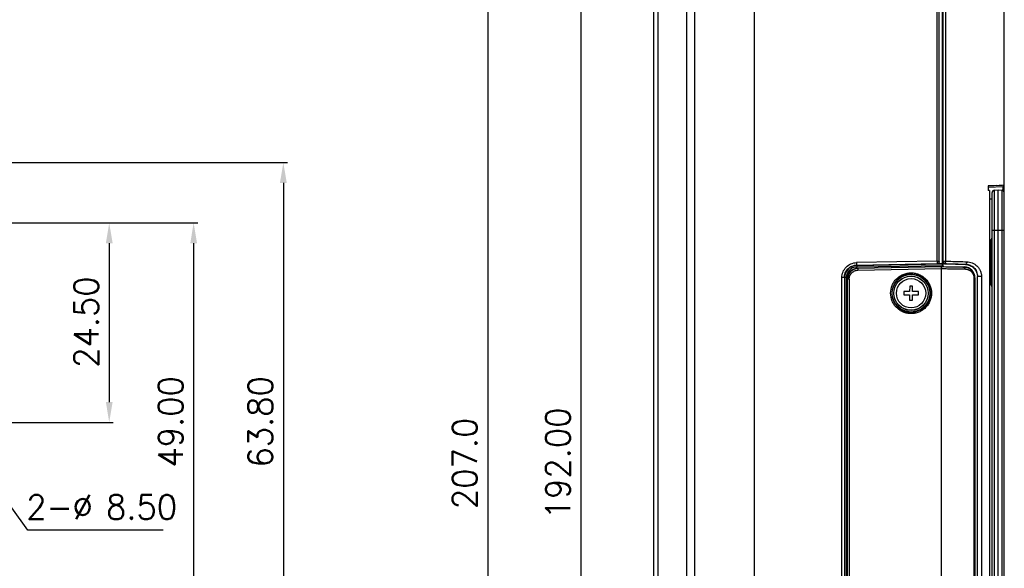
# Model space of a CAD drawing. Header units: millimetres. Extents: x 0 to 776, y 0 to 509.
# Tile 64 of 100: x 313 to 434, y 239 to 307. Entities that reach past the tile are written whole.
import ezdxf

# ---------------------------------------------------------------- set-up
doc = ezdxf.new("R2010")
doc.units = ezdxf.units.MM
doc.layers.add('DM', color=4, linetype='Continuous')
doc.layers.add('SLD-0', color=179, linetype='Continuous')
doc.styles.add('SLDTEXTSTYLE0', font='ROMANS', dxfattribs={"width": 0.84})
doc.styles.add('SLDTEXTSTYLE1', font='ROMANS', dxfattribs={"width": 0.97})
doc.dimstyles.new('SLDDIMSTYLE0', dxfattribs={"dimtxt": 3, "dimasz": 3.302, "dimexe": 0, "dimexo": 0.0625, "dimgap": 0.75, "dimtad": 1, "dimdec": 1, "dimrnd": 1e-09, "dimzin": 4, "dimdsep": 46, "dimtxsty": 'SLDTEXTSTYLE0', "dimblk1": 'NONE', "dimblk2": 'NONE', "dimsah": 1, "dimcen": 0.09, "dimadec": 0, "dimazin": 1, "dimtfac": 1, "dimtofl": 0, "dimtmove": 0, "dimatfit": 3, "dimldrblk": 'NONE', "dimfxl": 1, "dimfrac": 2, "dimtolj": 1, "dimtzin": 12, "dimarcsym": 0})
doc.dimstyles.new('SLDDIMSTYLE2', dxfattribs={"dimtxt": 3, "dimasz": 3.302, "dimexe": 0, "dimexo": 0.0625, "dimgap": 0.75, "dimtad": 1, "dimrnd": 1e-09, "dimzin": 4, "dimdsep": 46, "dimtxsty": 'SLDTEXTSTYLE0', "dimblk1": 'NONE', "dimblk2": 'NONE', "dimsah": 1, "dimcen": 0.09, "dimadec": 0, "dimazin": 1, "dimtfac": 1, "dimtofl": 0, "dimtmove": 0, "dimatfit": 3, "dimldrblk": 'NONE', "dimfxl": 1, "dimfrac": 2, "dimtolj": 1, "dimtzin": 12, "dimarcsym": 0})
doc.dimstyles.new('SLDDIMSTYLE3', dxfattribs={"dimtxt": 3, "dimasz": 3.302, "dimexe": 0, "dimexo": 0.0625, "dimgap": 0.75, "dimtad": 1, "dimrnd": 1e-09, "dimzin": 4, "dimdsep": 46, "dimtxsty": 'SLDTEXTSTYLE0', "dimblk1": 'NONE', "dimblk2": 'NONE', "dimsah": 1, "dimcen": 0, "dimadec": 0, "dimazin": 1, "dimtfac": 1, "dimtmove": 0, "dimatfit": 3, "dimldrblk": 'NONE', "dimfxl": 1, "dimfrac": 2, "dimtolj": 1, "dimtzin": 12, "dimarcsym": 0})

# ---------------------------------------------------------------- blocks, each defined once
blk = doc.blocks.new('_D')
at = {"layer": 'DM', "color": 7}
for p, q in [((402.32, 355.73), (369.71, 355.73)), ((370.21, 353.23), (370.21, 151.26)), ((402.32, 148.76), (369.71, 148.76))]:
    blk.add_line(p, q, dxfattribs=at)
for points in [[(370.62, 353.23), (369.79, 353.23), (370.21, 355.73)], [(369.79, 151.26), (370.62, 151.26), (370.21, 148.76)]]:
    blk.add_solid(points, dxfattribs=at)
at = {"layer": 'DM', "color": 7, "insert": (365.88, 246.69), "char_height": 3, "attachment_point": 1, "rotation": 90, "style": 'SLDTEXTSTYLE1'}
blk.add_mtext('207.0', dxfattribs=at)
blk = doc.blocks.new('_None')
blk = doc.blocks.new('_D_2')
at = {"layer": 'DM', "color": 7}
for p, q in [((396.92, 348.23), (381.14, 348.23)), ((381.64, 345.73), (381.64, 158.73)), ((396.92, 156.23), (381.14, 156.23))]:
    blk.add_line(p, q, dxfattribs=at)
for points in [[(382.06, 345.73), (381.22, 345.73), (381.64, 348.23)], [(381.22, 158.73), (382.06, 158.73), (381.64, 156.23)]]:
    blk.add_solid(points, dxfattribs=at)
at = {"layer": 'DM', "color": 7, "insert": (377.32, 245.44), "char_height": 3, "attachment_point": 1, "rotation": 90, "style": 'SLDTEXTSTYLE1'}
blk.add_mtext('192.00', dxfattribs=at)
blk = doc.blocks.new('_D_8')
at = {"layer": 'DM', "color": 7}
for p, q in [((309.65, 281.84), (334.57, 281.84)), ((334.07, 279.34), (334.07, 235.34)), ((309.65, 232.84), (334.57, 232.84))]:
    blk.add_line(p, q, dxfattribs=at)
for points in [[(334.49, 279.34), (333.66, 279.34), (334.07, 281.84)], [(333.66, 235.34), (334.49, 235.34), (334.07, 232.84)]]:
    blk.add_solid(points, dxfattribs=at)
at = {"layer": 'DM', "color": 7, "insert": (329.75, 251.79), "char_height": 3, "attachment_point": 1, "rotation": 90, "style": 'SLDTEXTSTYLE1'}
blk.add_mtext('49.00', dxfattribs=at)
blk = doc.blocks.new('_D_9')
at = {"layer": 'DM', "color": 7}
for p, q in [((309.65, 281.84), (324.2, 281.84)), ((323.7, 279.34), (323.7, 259.84)), ((309.65, 257.34), (324.2, 257.34))]:
    blk.add_line(p, q, dxfattribs=at)
for points in [[(324.12, 279.34), (323.29, 279.34), (323.7, 281.84)], [(323.29, 259.84), (324.12, 259.84), (323.7, 257.34)]]:
    blk.add_solid(points, dxfattribs=at)
at = {"layer": 'DM', "color": 7, "insert": (319.38, 264.04), "char_height": 3, "attachment_point": 1, "rotation": 90, "style": 'SLDTEXTSTYLE1'}
blk.add_mtext('24.50', dxfattribs=at)
blk = doc.blocks.new('_D_11')
at = {"layer": 'DM', "color": 7}
for p, q in [((304.15, 252.34), (304.15, 262.34)), ((299.15, 257.34), (309.15, 257.34)), ((313.71, 244.12), (308.1, 251.87)), ((330.34, 244.12), (313.71, 244.12))]:
    blk.add_line(p, q, dxfattribs=at)
blk.add_arc((304.15, 257.34), 4.25, 299.1309, 305.9889, dxfattribs=at)
blk.add_solid([(308.44, 252.12), (307.76, 251.63), (306.64, 253.9)], dxfattribs=at)
at = {"layer": 'DM', "color": 7, "char_height": 3, "attachment_point": 1, "style": 'SLDTEXTSTYLE1'}
for s, insert in [('2-', (313.51, 248.44)), ('%%c', (319.2, 248.44)), ('8.50', (323.31, 248.44))]:
    blk.add_mtext(s, dxfattribs=dict(at, insert=insert))
blk = doc.blocks.new('_D_12')
at = {"layer": 'DM', "color": 7}
for p, q in [((306.95, 289.24), (345.59, 289.24)), ((345.09, 286.74), (345.09, 227.94)), ((306.95, 225.44), (345.59, 225.44))]:
    blk.add_line(p, q, dxfattribs=at)
for points in [[(345.51, 286.74), (344.67, 286.74), (345.09, 289.24)], [(344.67, 227.94), (345.51, 227.94), (345.09, 225.44)]]:
    blk.add_solid(points, dxfattribs=at)
at = {"layer": 'DM', "color": 7, "insert": (340.77, 251.79), "char_height": 3, "attachment_point": 1, "rotation": 90, "style": 'SLDTEXTSTYLE1'}
blk.add_mtext('63.80', dxfattribs=at)

msp = doc.modelspace()

# ---------------------------------------------------------------- linework, layer by layer
at = {"layer": 'SLD-0', "color": 7, "linetype": 'Continuous'}
for p, q in [((425.656, 277.079), (425.656, 348.23)), ((426.056, 276.835), (426.056, 347.73)), ((426.158, 276.5), (426.158, 348.239)), ((395.622, 158.133), (395.622, 346.326)), ((402.926, 346.326), (402.926, 158.133)), ((425.4, 277.132), (425.4, 346.326)), ((426.417, 346.336), (426.417, 277.137)), ((433.658, 286.457), (433.658, 346.336)), ((394.675, 159.575), (394.675, 344.885)), ((390.622, 161.263), (390.622, 343.197)), ((391.096, 343.198), (391.096, 161.26)), ((432.062, 286.389), (431.658, 286.372)), ((432.062, 286.389), (431.658, 286.372)), ((431.658, 286.372), (431.658, 285.819)), ((431.658, 286.226), (433.515, 286.307)), ((431.858, 285.819), (431.658, 285.819)), ((431.858, 285.819), (431.858, 222.159)), ((433.426, 286.447), (432.062, 286.389)), ((432.426, 286.405), (432.062, 286.389)), ((432.158, 222.43), (432.158, 285.549)), ((432.746, 286.418), (432.426, 286.405)), ((432.432, 285.848), (432.908, 285.889)), ((432.432, 285.848), (432.432, 222.131)), ((432.908, 222.089), (432.908, 285.889)), ((432.908, 285.889), (433.384, 285.848)), ((433.426, 286.447), (433.021, 286.43)), ((433.384, 222.131), (433.384, 285.848)), ((433.658, 286.457), (433.426, 286.447)), ((433.515, 285.804), (433.515, 286.307)), ((433.632, 286.456), (433.555, 286.453)), ((433.658, 286.457), (433.632, 286.456)), ((433.658, 285.75), (433.658, 286.447)), ((433.658, 222.43), (433.658, 285.549)), ((432.158, 284.739), (431.858, 284.739)), ((433.658, 280.889), (432.158, 280.889)), ((431.946, 279.704), (432.07, 279.828)), ((431.946, 279.704), (431.946, 274.275)), ((432.07, 274.151), (432.07, 279.828)), ((426.056, 278.427), (426.158, 278.43)), ((425.4, 277.132), (415.512, 276.955)), ((425.4, 277.132), (425.656, 277.132)), ((426.056, 277.827), (426.158, 277.831)), ((426.056, 277.625), (426.158, 277.629)), ((426.158, 277.137), (426.417, 277.137)), ((415.525, 276.655), (425.411, 276.832)), ((415.526, 276.62), (415.525, 276.655)), ((415.526, 276.62), (426.056, 276.803)), ((415.526, 276.62), (415.529, 276.42)), ((415.529, 276.42), (426.056, 276.603)), ((415.674, 276.284), (425.961, 276.5)), ((415.674, 276.284), (415.675, 276.221)), ((425.963, 276.427), (415.675, 276.221)), ((415.675, 276.022), (425.961, 276.227)), ((425.418, 276.829), (426.056, 276.84)), ((425.961, 276.5), (428.737, 276.427)), ((425.961, 230.372), (425.961, 276.227)), ((425.961, 276.227), (425.969, 276.227)), ((425.977, 276.227), (425.969, 276.227)), ((425.977, 276.227), (425.984, 276.227)), ((426.028, 276.226), (426.158, 276.222)), ((426.056, 276.5), (426.056, 276.804)), ((426.402, 276.793), (426.402, 276.837)), ((426.402, 276.793), (428.891, 276.728)), ((428.736, 276.375), (428.737, 276.427)), ((428.891, 276.728), (428.926, 276.761)), ((414.249, 275.117), (413.706, 275.117)), ((413.706, 231.483), (413.706, 275.116)), ((414.014, 275.117), (414.014, 231.483)), ((414.049, 231.483), (414.049, 275.117)), ((414.249, 275.116), (414.249, 231.483)), ((414.352, 231.665), (414.352, 274.935)), ((414.61, 274.935), (414.352, 274.935)), ((414.414, 231.665), (414.414, 274.935)), ((414.61, 274.935), (414.61, 231.665)), ((429.923, 275.078), (429.923, 231.522)), ((429.923, 275.078), (430.052, 275.078)), ((430.023, 275.078), (430.023, 231.522)), ((430.052, 275.078), (430.052, 231.522)), ((430.352, 275.229), (430.368, 275.245)), ((430.352, 231.371), (430.352, 275.229)), ((430.368, 231.355), (430.368, 275.245)), ((430.856, 275.245), (430.368, 275.245)), ((430.856, 275.245), (430.856, 231.355)), ((421.304, 273.406), (421.301, 273.006)), ((422.029, 273.401), (421.304, 273.406)), ((422.033, 274.051), (422.029, 273.401)), ((422.383, 274.049), (422.033, 274.051)), ((422.379, 273.399), (422.383, 274.049)), ((423.103, 273.393), (422.379, 273.399)), ((423.101, 272.993), (423.103, 273.393)), ((431.946, 274.275), (432.07, 274.151)), ((421.301, 273.006), (422.026, 273.001)), ((422.026, 273.001), (422.021, 272.351)), ((422.021, 272.351), (422.371, 272.349)), ((422.371, 272.349), (422.376, 272.999)), ((422.376, 272.999), (423.101, 272.993))]:
    msp.add_line(p, q, dxfattribs=at)
for radius in [2.31, 2.11, 2.1, 1.8]:
    msp.add_circle((422.202, 273.2), radius, dxfattribs=at)
for centre, radius, start, end in [((432.458, 285.549), 0.3, 95, 180), ((433.358, 285.549), 0.3, 0, 85), ((433.508, 286.457), 0.15, 272.51283, 359.99878), ((432.158, 279.492), 0.3, 135, 140), ((431.858, 280.04), 0.3, 315, 0), ((415.552, 275.116), 1.503, 91.00251, 179.99799), ((415.552, 275.116), 1.303, 90.99781, 180.01241), ((415.702, 274.935), 1.35, 91.2, 180), ((415.701, 274.935), 1.287, 91.15553, 179.99985), ((428.702, 275.078), 1.35, 0, 88.49999), ((422.205, 273.2), 2.357, 90.06709, 269.93291), ((432.158, 274.487), 0.3, 180, 225), ((431.858, 273.939), 0.3, 0, 45)]:
    msp.add_arc(centre, radius, start, end, dxfattribs=at)
msp.add_ellipse((426.408, 277.043), major_axis=(0.047, 0.246), ratio=0.999836, start_param=1.7610611, end_param=3.3056775, dxfattribs=at)
for points, knots in [([(425.4, 277.132), (425.4, 277.094), (425.402, 277.024), (425.404, 276.941), (425.406, 276.888), (425.407, 276.859), (425.41, 276.843), (425.409, 276.833), (425.411, 276.832)], [0, 0, 0, 0, 0.3779711, 0.7006718, 0.8250506, 0.9183108, 0.9772881, 1, 1, 1, 1]), ([(425.656, 277.081), (425.656, 277.068), (425.651, 277.011), (425.626, 276.956), (425.599, 276.923)], [0, 0, 0, 0, 0.2365291, 1, 1, 1, 1]), ([(426.402, 276.837), (426.346, 276.839), (426.231, 276.882), (426.173, 276.989), (426.162, 277.044)], [0, 0, 0, 0, 0.497052, 1, 1, 1, 1]), ([(426.417, 277.137), (426.416, 277.099), (426.414, 277.029), (426.411, 276.946), (426.407, 276.893), (426.406, 276.864), (426.403, 276.849), (426.404, 276.838), (426.402, 276.837)], [0, 0, 0, 0, 0.3777232, 0.7002914, 0.8246796, 0.9179679, 0.9770168, 1, 1, 1, 1]), ([(426.417, 277.137), (426.642, 277.131), (427.519, 277.108), (428.397, 277.082), (429.049, 277.061)], [0, 0, 0, 0, 0.2563703, 1, 1, 1, 1]), ([(429.049, 277.061), (429.047, 276.996), (429.033, 276.902), (428.989, 276.798), (428.946, 276.762), (428.926, 276.762)], [0, 0, 0, 0, 0.5719633, 0.8178653, 1, 1, 1, 1]), ([(429.049, 277.061), (429.278, 277.051), (429.736, 276.958), (430.226, 276.636), (430.532, 276.288), (430.71, 275.974), (430.829, 275.623), (430.861, 275.371), (430.856, 275.245)], [0, 0, 0, 0, 0.2439306, 0.4845974, 0.6076259, 0.734178, 0.8656793, 1, 1, 1, 1]), ([(413.706, 275.116), (413.707, 275.353), (413.8, 275.831), (414.201, 276.437), (414.8, 276.848), (415.276, 276.951), (415.512, 276.955)], [0, 0, 0, 0, 0.2500506, 0.5000683, 0.7500381, 1, 1, 1, 1]), ([(414.014, 275.117), (414.014, 275.314), (414.092, 275.714), (414.427, 276.222), (414.929, 276.566), (415.327, 276.651), (415.525, 276.655)], [0, 0, 0, 0, 0.2500614, 0.5000766, 0.7500481, 1, 1, 1, 1]), ([(414.61, 274.935), (414.61, 275.075), (414.665, 275.357), (414.901, 275.715), (415.254, 275.958), (415.535, 276.019), (415.675, 276.022)], [0, 0, 0, 0, 0.2500459, 0.5000358, 0.7500057, 1, 1, 1, 1]), ([(415.512, 276.955), (415.513, 276.914), (415.514, 276.845), (415.517, 276.763), (415.52, 276.714), (415.52, 276.685), (415.524, 276.668), (415.523, 276.656), (415.525, 276.655)], [0, 0, 0, 0, 0.4043367, 0.6980938, 0.8099851, 0.9054932, 0.9724142, 1, 1, 1, 1]), ([(415.675, 276.221), (415.674, 276.22), (415.675, 276.214), (415.674, 276.202), (415.674, 276.183), (415.673, 276.158), (415.674, 276.129), (415.674, 276.082), (415.675, 276.046), (415.675, 276.022)], [0, 0, 0, 0, 0.0267326, 0.0885795, 0.1836017, 0.3081127, 0.4577583, 0.6272272, 1, 1, 1, 1]), ([(425.599, 276.923), (425.587, 276.908), (425.535, 276.859), (425.463, 276.833), (425.411, 276.832)], [0, 0, 0, 0, 0.2592169, 1, 1, 1, 1]), ([(425.961, 276.228), (425.959, 276.252), (425.957, 276.288), (425.955, 276.335), (425.954, 276.364), (425.956, 276.389), (425.959, 276.408), (425.962, 276.42), (425.962, 276.426), (425.963, 276.427)], [0, 0, 0, 0, 0.3715144, 0.5404641, 0.6895892, 0.8141111, 0.9098657, 0.9724235, 1, 1, 1, 1]), ([(428.736, 276.375), (428.512, 276.377), (427.587, 276.389), (426.663, 276.408), (425.963, 276.427)], [0, 0, 0, 0, 0.2426926, 1, 1, 1, 1]), ([(426.158, 276.222), (426.383, 276.217), (427.264, 276.196), (428.145, 276.182), (428.801, 276.175)], [0, 0, 0, 0, 0.2551272, 1, 1, 1, 1]), ([(426.402, 276.837), (426.617, 276.831), (427.459, 276.808), (428.3, 276.782), (428.926, 276.761)], [0, 0, 0, 0, 0.2563715, 1, 1, 1, 1]), ([(430.023, 275.078), (430.023, 275.251), (429.952, 275.596), (429.658, 276.024), (429.233, 276.305), (428.901, 276.373), (428.736, 276.375)], [0, 0, 0, 0, 0.257709, 0.5087333, 0.7544014, 1, 1, 1, 1]), ([(428.736, 276.375), (428.746, 276.374), (428.761, 276.361), (428.774, 276.338), (428.788, 276.301), (428.799, 276.246), (428.801, 276.199), (428.801, 276.175)], [0, 0, 0, 0, 0.1363017, 0.2388484, 0.3657585, 0.6739947, 1, 1, 1, 1]), ([(428.801, 276.175), (428.944, 276.174), (429.23, 276.118), (429.6, 275.884), (429.86, 275.522), (429.923, 275.226), (429.923, 275.078)], [0, 0, 0, 0, 0.2467454, 0.4923931, 0.7427645, 1, 1, 1, 1]), ([(428.891, 276.728), (429.083, 276.723), (429.469, 276.638), (429.953, 276.302), (430.277, 275.809), (430.352, 275.421), (430.352, 275.229)], [0, 0, 0, 0, 0.2500342, 0.4999993, 0.7499645, 1, 1, 1, 1]), ([(428.926, 276.762), (429.111, 276.755), (429.481, 276.67), (429.953, 276.345), (430.286, 275.852), (430.368, 275.45), (430.368, 275.245)], [0, 0, 0, 0, 0.2417971, 0.4815539, 0.7319306, 1, 1, 1, 1]), ([(422.199, 270.694), (422.035, 270.694), (421.707, 270.726), (421.235, 270.87), (420.799, 271.103), (420.417, 271.417), (420.104, 271.799), (419.794, 272.378), (419.63, 273.2), (419.794, 274.021), (420.104, 274.6), (420.417, 274.983), (420.799, 275.296), (421.235, 275.53), (421.707, 275.673), (422.035, 275.706), (422.199, 275.706)], [0, 0, 0, 0, 0.0625648, 0.1251371, 0.1877084, 0.2502828, 0.3128591, 0.3754392, 0.4999992, 0.6245599, 0.6871401, 0.7497168, 0.8122916, 0.8748632, 0.9374355, 1, 1, 1, 1]), ([(422.199, 275.706), (422.199, 275.688), (422.199, 275.654), (422.2, 275.613), (422.2, 275.585), (422.201, 275.571), (422.201, 275.562), (422.202, 275.558), (422.202, 275.556)], [0, 0, 0, 0, 0.3588418, 0.6902248, 0.8194808, 0.9153957, 0.9747865, 1, 1, 1, 1]), ([(422.199, 275.706), (422.363, 275.706), (422.691, 275.674), (423.165, 275.531), (423.602, 275.298), (423.984, 274.985), (424.298, 274.602), (424.609, 274.023), (424.774, 273.2), (424.609, 272.377), (424.298, 271.798), (423.984, 271.415), (423.602, 271.101), (423.165, 270.868), (422.691, 270.725), (422.363, 270.693), (422.199, 270.694)], [0, 0, 0, 0, 0.062565, 0.1251376, 0.1877091, 0.2502837, 0.3128602, 0.3754404, 0.4999992, 0.6245585, 0.6871389, 0.7497158, 0.8122909, 0.8748626, 0.9374353, 1, 1, 1, 1]), ([(422.202, 275.556), (422.509, 275.557), (423.129, 275.435), (423.913, 274.911), (424.438, 274.126), (424.623, 273.2), (424.439, 272.274), (423.913, 271.489), (423.129, 270.965), (422.509, 270.843), (422.202, 270.843)], [0, 0, 0, 0, 0.1249666, 0.2499642, 0.3749724, 0.4999897, 0.6250072, 0.7500154, 0.8750097, 1, 1, 1, 1]), ([(422.199, 270.694), (422.199, 270.711), (422.199, 270.746), (422.2, 270.787), (422.2, 270.815), (422.201, 270.829), (422.201, 270.838), (422.202, 270.842), (422.202, 270.843)], [0, 0, 0, 0, 0.3577173, 0.6890158, 0.8185916, 0.9149081, 0.9746299, 1, 1, 1, 1])]:
    msp.add_open_spline(points, degree=3, knots=knots, dxfattribs=at)
for points in [[(425.656, 277.079), (425.656, 277.025), (425.636, 276.967), (425.603, 276.924)], [(426.162, 277.044), (426.16, 277.058), (426.158, 277.073), (426.158, 277.087)], [(425.501, 276.848), (425.475, 276.837), (425.447, 276.831), (425.418, 276.83)], [(425.603, 276.924), (425.576, 276.891), (425.54, 276.864), (425.501, 276.848)], [(425.961, 276.5), (425.961, 276.476), (425.963, 276.452), (425.963, 276.427)], [(426.028, 276.226), (426.014, 276.227), (425.999, 276.226), (425.984, 276.227)]]:
    msp.add_open_spline(points, degree=3, dxfattribs=at)

# ---------------------------------------------------------------- dimensions: what is measured, and where the dimension line sits
at = {"layer": 'DM', "color": 7}
for base, p1, p2, dimstyle, picture, middle in [((367.705, 355.73), (402.822, 148.76), (402.822, 355.73), 'SLDDIMSTYLE0', '_D', (367.705, 252.245)), ((379.14, 348.23), (397.422, 156.23), (397.422, 348.23), 'SLDDIMSTYLE2', '_D_2', (379.14, 252.23)), ((342.591, 289.241), (306.446, 225.441), (306.446, 289.241), 'SLDDIMSTYLE2', '_D_12', (342.591, 257.341)), ((331.574, 281.841), (309.146, 232.841), (309.146, 281.841), 'SLDDIMSTYLE2', '_D_8', (331.574, 257.341)), ((321.203, 281.841), (309.146, 257.341), (309.146, 281.841), 'SLDDIMSTYLE2', '_D_9', (321.203, 269.591))]:
    dim = msp.add_linear_dim(base=base, p1=p1, p2=p2, angle=90, dimstyle=dimstyle, dxfattribs=at)
    dim.commit()
    dim.dimension.update_dxf_attribs({"geometry": picture, "text_midpoint": middle, "dimtype": 160})
dim = msp.add_diameter_dim_2p(p1=(6.489, 5.49), p2=(0, 0), text='2-<>', dimstyle='SLDDIMSTYLE3', dxfattribs=at)
dim.commit()
dim.dimension.update_dxf_attribs({"geometry": '_D_11', "text_midpoint": (313.707, 244.121), "dimtype": 163})

doc.saveas('drawing.dxf')
